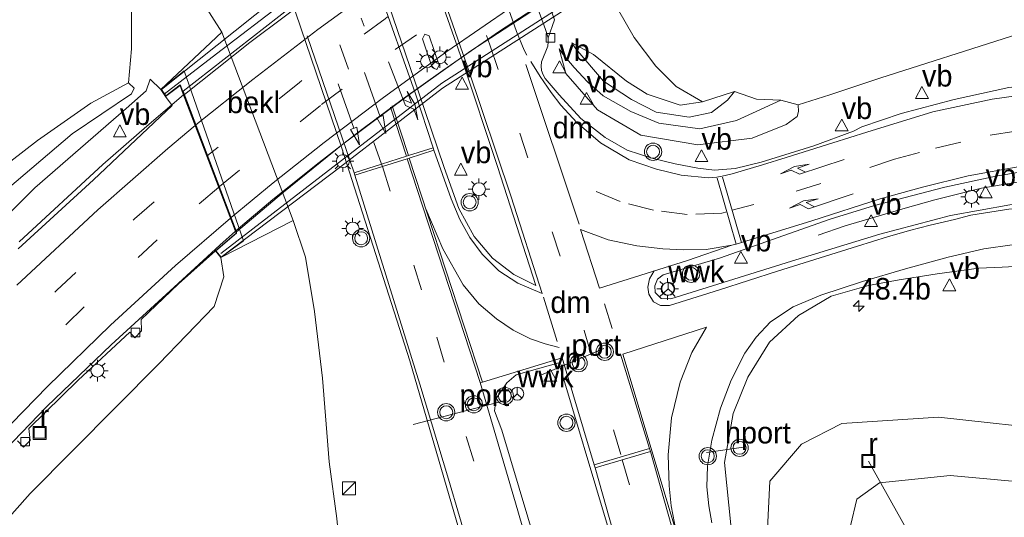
# Model space of a CAD drawing. Header units: millimetres. Extents: x 82463 to 85160, y 450000 to 452470.
# Tile 64 of 98: x 83766 to 83880, y 451341 to 451399. Entities that reach past the tile are written whole.
import ezdxf
from ezdxf.enums import TextEntityAlignment as Align

# ---------------------------------------------------------------- set-up
doc = ezdxf.new("R2010")
doc.units = ezdxf.units.MM
doc.linetypes.add('13strp', pattern=[4, 1, -3])
doc.linetypes.add('39strp', pattern=[12, 3, -9])
for name, color, linetype, lineweight in [('af-b1-rasterhekwerk', 8, 'hekwerk', 18), ('as-bs-kilometr', 13, 'Continuous', 18), ('bp-b5-boom', 93, 'Continuous', 18), ('bw-bs-portaal', 8, 'Continuous', 18), ('bw-bs-rona', 8, 'Continuous', 18), ('gr-b1-geleiderail', 213, 'geleiderail', 18), ('gr-bs-geleiderail', 213, 'geleiderail', 18), ('gw-bs-kruinlijn', 93, 'Continuous', 18), ('gw-bs-teenlijn', 93, 'Continuous', 18), ('kw-b6-viaduct', 173, 'Continuous', 18), ('mk-b1-39streep 0.15', 8, '39strp', 18), ('mk-b1-streep 0.15', 8, 'Continuous', 18), ('mk-bs-13streep 0.45', 8, '13strp', 18), ('mk-bs-39streep 0.15', 8, '39strp', 18), ('mk-bs-haaientd', 8, 'haaitd', 18), ('mk-bs-pijlli750', 8, 'Continuous', 18), ('mk-bs-pijlrd750', 8, 'Continuous', 18), ('mk-bs-pijlre750', 8, 'Continuous', 18), ('mk-bs-streep 0.15', 8, 'Continuous', 18), ('og-b1-terreinafscheiding', 253, 'Continuous', 18), ('og-b5-bekleding', 253, 'Continuous', 18), ('og-bs-inrichtingselement', 253, 'Continuous', 18), ('og-bs-maaiveld', 253, 'Continuous', 18), ('og-bs-terreinafscheiding', 253, 'Continuous', 18), ('vh-b6-verh_soort', 8, 'Continuous', 18), ('wh-bs-duiker', 8, 'duiker', 18), ('wh-bs-kolk', 8, 'Continuous', 18), ('wh-bs-put', 8, 'Continuous', 18), ('wm-b1-lichtmast', 8, 'Continuous', 18), ('wm-bs-lichtmast', 8, 'Continuous', 18), ('wm-bs-verkeersbord', 8, 'Continuous', 18), ('wm-bs-verkeerslicht', 13, 'Continuous', 18)]:
    doc.layers.add(name, color=color, linetype=linetype, lineweight=lineweight)
doc.layers.add('og-b1-voegovergang', color=10, linetype='Continuous')
doc.styles.add('rtw_iso', font='iso-rtw.shx')
doc.linetypes.add('duiker', pattern='A,0,-2,[15,RTW.shx,S=1,R=0,X=0,Y=0],-2', length=4)
doc.linetypes.add('geleiderail', pattern='A,2,-1,[175,RTW.shx,S=0.5,R=0,X=0,Y=0],-1', length=4)
doc.linetypes.add('haaitd', pattern='A,0,-0.25,[25,RTW.shx,S=0.1,R=180,X=0,Y=0],-0.75', length=1)
doc.linetypes.add('hekwerk', pattern='A,7,-1.5,[1,RTW.shx,S=0.75,R=0,X=0,Y=0],-1.5', length=10)

# ---------------------------------------------------------------- blocks, each defined once
blk = doc.blocks.new('verkeersbord')
for p, q in [((0, 0.75), (-0.75, -0.625)), ((0.75, -0.625), (0, 0.75)), ((-0.75, -0.625), (0.75, -0.625))]:
    blk.add_line(p, q)
blk = doc.blocks.new('dtbattr')
at = {"style": 'rtw_iso'}
blk.add_attdef('TAG', (0.59, 0.87), '', height=2.5, dxfattribs=at)
blk = doc.blocks.new('put')
for p, q in [((0.75, 0.75), (-0.75, 0.75)), ((-0.75, 0.75), (-0.75, -0.75)), ((0.75, -0.75), (0.75, 0.75)), ((-0.75, -0.75), (0.75, -0.75))]:
    blk.add_line(p, q)
blk.add_lwpolyline([(-0.625, 0.625), (0.625, 0.625), (0.625, -0.625), (-0.625, -0.625)], close=True)
blk = doc.blocks.new('wegwijzer')
for q in [(-0.53, -0.53), (0, 0.75), (0.53, -0.53)]:
    blk.add_line((0, 0), q)
blk.add_circle((0, 0), 0.75)
blk = doc.blocks.new('kolk')
blk.add_lwpolyline([(-0.5, -0.5), (0.5, -0.5), (0.5, 0.5), (-0.5, 0.5)], close=True)
blk = doc.blocks.new('dtbattr-l')
at = {"style": 'rtw_iso'}
blk.add_attdef('TAG', (0, 0), '', height=2.5, dxfattribs=at)
blk = doc.blocks.new('pijlr')
for p, q in [((0, 0, 0.1), (5.45, 0, 0.1)), ((5.45, -0.75, 0.1), (4.7, 0, 0.1)), ((6.2, -0.75, 0.1), (5.45, 0, 0.1)), ((4, -0.75, 0.1), (5.45, -0.75, 0.1)), ((5.7, -1.05, 0.1), (4, -0.75, 0.1)), ((7.5, -0.75, 0.1), (5.7, -1.05, 0.1)), ((7.5, -0.75, 0.1), (6.2, -0.75, 0.1))]:
    blk.add_line(p, q)
blk = doc.blocks.new('pijll')
for p, q in [((0, 0, 0.1), (5.45, 0, 0.1)), ((5.7, 1.05, 0.1), (4, 0.75, 0.1)), ((4, 0.75, 0.1), (5.45, 0.75, 0.1)), ((5.45, 0.75, 0.1), (4.7, 0, 0.1)), ((6.2, 0.75, 0.1), (5.45, 0, 0.1)), ((7.5, 0.75, 0.1), (5.7, 1.05, 0.1)), ((7.5, 0.75, 0.1), (6.2, 0.75, 0.1))]:
    blk.add_line(p, q)
blk = doc.blocks.new('pijl')
for p, q in [((0, 0, 0.1), (5.45, 0, 0.1)), ((7.5, 0, 0.1), (5.45, 0.375, 0.1)), ((5.45, 0.375, 0.1), (5.45, -0.375, 0.1)), ((5.45, -0.375, 0.1), (7.5, 0, 0.1))]:
    blk.add_line(p, q)
blk = doc.blocks.new('kast')
blk.add_line((-0.75, -0.75), (0.75, 0.75))
blk.add_lwpolyline([(-0.75, 0.75), (0.75, 0.75), (0.75, -0.75), (-0.75, -0.75)], close=True)
blk = doc.blocks.new('lantaarnpaal')
for p, q in [((0, 0.75), (0, 1.25)), ((-0.75, 0), (-1.25, 0)), ((-0.88, 0.88), (-0.53, 0.53)), ((0.53, 0.53), (0.88, 0.88)), ((0.75, 0), (1.25, 0)), ((-0.53, -0.53), (-0.88, -0.88)), ((0, -0.75), (0, -1.25)), ((0.53, -0.53), (0.88, -0.88))]:
    blk.add_line(p, q)
blk.add_circle((0, 0), 0.75)
blk = doc.blocks.new('verkeerslicht')
for radius in [1, 0.75]:
    blk.add_circle((0, 0), radius)
blk = doc.blocks.new('dtbattr-r')
at = {"style": 'rtw_iso'}
blk.add_attdef('TAG', text='', height=2.5, dxfattribs=at).set_placement((0, 0), align=Align.MIDDLE_CENTER)
blk = doc.blocks.new('hecto')
for p, q in [((0, 0.625), (-0.625, 0)), ((0, -0.625), (0, 0.625)), ((-0.625, 0), (0.625, 0)), ((0.625, 0), (0, -0.625))]:
    blk.add_line(p, q)

msp = doc.modelspace()

# ---------------------------------------------------------------- linework, layer by layer
at = {"layer": 'af-b1-rasterhekwerk'}
for points in [[(83835.755, 451427.696, 6.212), (83827.532, 451422.468, 6.177), (83823.055, 451419.334, 6.184), (83816.396, 451414.942, 6.179), (83809.087, 451410.256, 6.067), (83804.827, 451406.972, 6.021), (83796.836, 451401.01, 5.923), (83788.84, 451394.887, 5.983), (83782.792, 451390.217, 5.941)], [(83789.336, 451371.751, 5.02), (83814.946, 451391.495, 4.881), (83841.444, 451408.556, 5.202)]]:
    msp.add_polyline3d(points, dxfattribs=at)
at = {"layer": 'bp-b5-boom'}
msp.add_polyline3d([(83761.479, 451404.389, 0.979), (83768.01, 451409.423, 0.884), (83772.495, 451411.248, 0.794), (83776.407, 451411.405, 0.799), (83779.392, 451409.863, 0.821), (83778.955, 451406.149, 1.921), (83779.016, 451395.486, 5.145), (83778.641, 451391.511, 6.733), (83774.272, 451389.157, 6.949), (83768.122, 451384.845, 7.075), (83756.928, 451376.197, 7.21)], dxfattribs=at)
at = {"layer": 'bw-bs-portaal'}
for points in [[(83833.711, 451360.73, 4.544), (83826.201, 451357.558, 4.319)], [(83822.422, 451354.732, 4.31), (83811.605, 451351.921, 4.103)], [(83849.865, 451349.275, 4.202), (83845.587, 451348.676, 4.202)]]:
    msp.add_polyline3d(points, dxfattribs=at)
at = {"layer": 'gr-b1-geleiderail'}
for points in [[(83785.117, 451390.194, 6.337), (83792.689, 451396.222, 6.375), (83800.968, 451402.43, 6.44), (83809.45, 451408.521, 6.496), (83816.224, 451413.067, 6.496), (83823.617, 451417.801, 6.538), (83828.78, 451421.22, 6.306)], [(83839.62, 451408.89, 5.858), (83834.561, 451405.859, 5.853), (83828.554, 451402.073, 5.839), (83821.599, 451397.5, 5.806), (83815.042, 451392.959, 5.769), (83810.507, 451389.724, 5.746), (83805.67, 451386.128, 5.681), (83800.736, 451382.282, 5.681), (83795.366, 451378.003, 5.667), (83791.106, 451374.418, 5.612)]]:
    msp.add_polyline3d(points, dxfattribs=at)
at = {"layer": 'gr-bs-geleiderail'}
for points in [[(83765.991, 451373.091, 6.252), (83775.674, 451382.05, 6.526), (83780.786, 451386.52, 6.729), (83785.035, 451390.129, 6.337)], [(83872.04, 451377.96, -0.27), (83877.444, 451379.315, -0.222), (83884.283, 451380.478, -0.231), (83890.913, 451381.038, -0.249), (83896.412, 451381.023, -0.222), (83902.342, 451380.366, -0.217), (83908.176, 451379.305, -0.181), (83913.341, 451377.983, -0.172), (83918.118, 451376.445, -0.109), (83922.852, 451374.555, -0.033), (83927.576, 451372.366, 0.026), (83931.947, 451370.036, 0.093), (83936.842, 451366.975, 0.178), (83942.813, 451362.953, 0.309), (83948.824, 451358.455, 0.071)], [(83858.523, 451373.883, -0.757), (83861.657, 451374.95, -0.603), (83868.848, 451377.09, -0.315), (83872.04, 451377.96, -0.27)], [(83761.408, 451345.92, 5.344), (83769.202, 451354.018, 5.542), (83776.625, 451361.171, 5.731), (83783.93, 451367.823, 5.699), (83789.22, 451372.709, 5.767), (83791.026, 451374.35, 5.611)]]:
    msp.add_polyline3d(points, dxfattribs=at)
at = {"layer": 'gw-bs-kruinlijn'}
for points in [[(83829.989, 451396.171, 0.126), (83830.463, 451395.466, 0.247), (83833.65, 451391.739, 0.507), (83836.91, 451389.61, 0.511), (83839.736, 451388.14, 0.525), (83843.575, 451387.544, 0.511), (83846.167, 451388.076, 0.444), (83847.995, 451389.526, 0.331), (83848.807, 451390.526, 0.336)], [(83854.178, 451389.533, 0.084), (83849.068, 451387.17, 0.295), (83844.794, 451386.215, 0.43), (83840.059, 451386.843, 0.471), (83836.828, 451388.206, 0.511), (83833.62, 451390.02, 0.466), (83831.79, 451391.644, 0.507), (83830.276, 451393.318, 0.299), (83828.987, 451394.803, 0.23), (83828.519, 451395.478, 0.104)], [(83781.15, 451391.96, 5.663), (83782.392, 451390.748, 5.385)], [(83763.837, 451378.564, 7.124), (83772.115, 451385.625, 6.891), (83778.996, 451390.258, 6.733), (83779.291, 451390.914, 6.733), (83778.641, 451391.511, 6.733), (83774.272, 451389.157, 6.949), (83768.122, 451384.845, 7.075), (83756.928, 451376.197, 7.21)], [(83789.361, 451371.264, 5.124), (83789.679, 451369.043, 4.921), (83788.584, 451365.584, 4.859), (83782.176, 451358.968, 4.863), (83767.263, 451343.941, 4.629), (83751.471, 451326.164, 4), (83735.796, 451306.183, 3.429), (83720.389, 451281.314, 2.903), (83713.109, 451263.332, 2.251), (83707.923, 451249.613, 1.825), (83703.411, 451235.422, 1.423), (83702.56, 451222.47, 0.906), (83703.07, 451199.119, 0.035), (83702.502, 451191.265, -0.463)], [(83886.076, 451244.446, -2.625), (83883.243, 451245.853, -2.518), (83878.343, 451247.971, -2.434), (83874.481, 451252.276, -2.304), (83872.664, 451256.746, -2.15), (83870.391, 451266.906, -2.11), (83866.599, 451281.524, -1.714), (83862.796, 451297.455, -1.543), (83859.649, 451313.577, -1.561), (83855.135, 451327.839, -1.305), (83852.662, 451339.826, -1.22), (83852.925, 451345.361, -1.233), (83856.582, 451349.625, -1.494), (83861.234, 451352.03, -1.966), (83872.444, 451352.774, -2.227), (83887.222, 451351.132, -2.24), (83898.7, 451347.525, -2.119), (83906.428, 451343.572, -2.128)]]:
    msp.add_polyline3d(points, dxfattribs=at)
at = {"layer": 'gw-bs-teenlijn'}
for points in [[(84231.755, 451492.469, 0.022), (84228.015, 451490.193, -0.01), (84222.892, 451487.446, 0.064), (84214.13, 451483.81, 0.073), (84205.297, 451480.653, 0.064), (84170.64, 451468.09, 0.11), (84154.475, 451462.74, 0.157), (84136.258, 451456.688, 0.226), (84118.897, 451450.757, 0.101), (84102.447, 451446.145, -0.062), (84087.435, 451442.911, 0.008), (84067.981, 451439.893, -0.126), (84049.265, 451437.18, -0.293), (84025.236, 451433.662, -0.372), (84005.977, 451432.025, -0.159), (83985.077, 451429.678, -0.091), (83968.098, 451426.428, -0.145), (83951.39, 451422.004, -0.285), (83928.329, 451414.154, -0.374), (83913.029, 451407.554, -0.464), (83895.803, 451401.721, -0.572), (83865.784, 451392.092, -0.545), (83859.847, 451390.153, -0.559)], [(83756.239, 451244.606, -3.481), (83770.311, 451269.442, -3.207), (83785.824, 451291.452, -3.126), (83797.523, 451307.512, -3.184), (83800.549, 451313.784, -2.849), (83802.249, 451323.617, -2.257), (83803.169, 451329.853, -1.922), (83803.36, 451335.209, -1.62), (83802.773, 451341.007, -1.444), (83801.872, 451347.585, -1.359), (83801.097, 451357.307, -1.35), (83800.202, 451365.002, -1.341), (83799.156, 451371.318, -1.184), (83797.732, 451375.587, -1.152), (83789.463, 451397.384, -0.899), (83786.881, 451401.515, -0.811), (83783.11, 451407.114, -0.401), (83779.606, 451414.115, -0.042), (83777.724, 451420.858, 0.066), (83776.214, 451424.67, 0.25), (83773.605, 451429.26, 0.453)], [(83829.989, 451396.171, 0.126), (83832.492, 451394.794, -0.377), (83836.305, 451391.714, -0.397), (83838.727, 451390.231, -0.388), (83842.547, 451388.93, -0.383), (83845.1, 451389.334, -0.334), (83842.076, 451391.102, -0.307), (83839.721, 451393.478, -0.307), (83837.203, 451396.777, -0.401), (83834.392, 451401.732, -0.42), (83826.731, 451423.269, -0.211)], [(83859.847, 451390.153, -0.559), (83856.211, 451388.966, -0.568), (83856.249, 451388.203, -0.568), (83856.075, 451387.616, -0.568), (83854.787, 451386.715, -0.568), (83850.882, 451385.101, -0.55), (83844.581, 451384.328, -0.545), (83837.99, 451385.452, -0.545), (83832.974, 451388.407, -0.545), (83829.304, 451392.593, -0.46), (83828.519, 451395.478, 0.104)], [(83755.916, 451367.454, 5.142), (83767.789, 451379.354, 5.394), (83778.394, 451388.569, 5.731), (83780.687, 451390.616, 5.852), (83781.15, 451391.96, 5.663)], [(83845.1, 451389.334, -0.334), (83848.807, 451390.526, 0.336)], [(83854.178, 451389.533, 0.084), (83851.378, 451389.618, 0.17), (83848.807, 451390.526, 0.336)], [(83854.178, 451389.533, 0.084), (83856.211, 451388.966, -0.568)], [(83905.171, 451338.051, -3.598), (83895.243, 451342.595, -3.589), (83884.379, 451345.053, -3.544), (83873.779, 451345.992, -3.477), (83865.627, 451345.145, -3.306), (83862.972, 451343.273, -3.337), (83862.256, 451340.18, -3.405)]]:
    msp.add_polyline3d(points, dxfattribs=at)
at = {"layer": 'kw-b6-viaduct'}
msp.add_polyline3d([(83833.901, 451424.675, 6.117), (83839.91, 451408.241, 5.196), (83842.103, 451409.624, 5.299), (83842.521, 451408.774, 5.299), (83830.282, 451400.721, 5.268), (83815.007, 451390.899, 5.268), (83803.211, 451381.804, 5.268), (83789.369, 451371.333, 5.124), (83788.776, 451372.052, 4.908), (83791.173, 451374.102, 4.679), (83784.645, 451391.298, 5.407), (83782.96, 451390.011, 5.38), (83782.46, 451390.738, 5.385), (83795.364, 451401.022, 5.519), (83808.045, 451410.533, 5.636), (83822.027, 451419.502, 6.005), (83835.839, 451428.123, 6.027), (83836.783, 451426.377, 6.027)], close=True, dxfattribs=at)
at = {"layer": 'mk-b1-39streep 0.15'}
for points in [[(83834.167, 451415.833, 5.541), (83829.806, 451413.163, 5.62), (83818.509, 451406.015, 5.587), (83808.357, 451398.964, 5.508), (83798.434, 451391.558, 5.49), (83787.81, 451383.102, 5.355)], [(83789.174, 451379.509, 5.23), (83801.007, 451389.012, 5.35), (83809.529, 451395.381, 5.35), (83819.505, 451402.369, 5.41), (83829.671, 451408.877, 5.48), (83836.75, 451413.25, 5.416)]]:
    msp.add_polyline3d(points, dxfattribs=at)
at = {"layer": 'mk-b1-streep 0.15'}
for points in [[(83786.461, 451386.656, 5.57), (83793.036, 451391.933, 5.611), (83800.569, 451397.694, 5.662), (83808.701, 451403.649, 5.676), (83817.04, 451409.322, 5.694), (83826.55, 451415.407, 5.769), (83831.428, 451418.572, 5.426)], [(83839.121, 451410.252, 5.303), (83837.074, 451409.064, 5.303), (83830.986, 451405.362, 5.299), (83823.153, 451400.405, 5.275), (83815.523, 451395.163, 5.238), (83808.179, 451389.847, 5.196), (83801.3, 451384.607, 5.163), (83795.414, 451379.938, 5.117), (83790.535, 451375.923, 4.993)]]:
    msp.add_polyline3d(points, dxfattribs=at)
at = {"layer": 'mk-bs-13streep 0.45'}
msp.add_polyline3d([(83786.933, 451449.812, -0.025), (83790.026, 451441.638, -0.129), (83792.901, 451434.161, -0.202), (83795.577, 451426.828, -0.321), (83798.29, 451419.437, -0.432), (83800.934, 451412.136, -0.506), (83805.6, 451399.03, -0.624), (83806.802, 451395.658, -0.659)], dxfattribs=at)
at = {"layer": 'mk-bs-39streep 0.15'}
for p, q in [((83795.214, 451418.606, -0.38), (83807.957, 451382.099, -0.855)), ((83878.447, 451385.445, -0.865), (83884.279, 451386.375, -0.775)), ((83872.102, 451383.961, -0.887), (83878.447, 451385.445, -0.865)), ((83867.334, 451382.666, -0.903), (83872.102, 451383.961, -0.887)), ((83867.334, 451382.666, -0.903), (83858.811, 451379.862, -0.753)), ((83807.957, 451382.099, -0.855), (83808.046, 451381.821, -0.925)), ((83808.046, 451381.821, -0.925), (83814.343, 451362.041, -1.041)), ((83858.811, 451379.862, -0.753), (83851.05, 451377.431, -0.762)), ((83851.05, 451377.431, -0.762), (83848.541, 451376.752, -0.771)), ((83814.343, 451362.041, -1.041), (83821.116, 451339.297, -1.33)), ((83835.833, 451347.815, -0.852), (83838.203, 451339.771, -1.013))]:
    msp.add_line(p, q, dxfattribs=at)
for points in [[(83808.383, 451429.702, -0.025), (83812.146, 451419.678, -0.145), (83820.483, 451395.93, -0.46), (83823.982, 451385.683, -0.64), (83831.414, 451362.816, -0.856), (83835.725, 451348.181, -0.852)], [(83761.567, 451358.868, 5.019), (83770.355, 451367.492, 5.182), (83779.354, 451375.771, 5.294), (83787.728, 451383.037, 5.354)], [(83789.093, 451379.442, 5.228), (83781.978, 451373.319, 5.08), (83773.528, 451365.565, 5.042), (83764.413, 451356.661, 4.833)], [(83847.935, 451376.588, -0.774), (83847.338, 451376.427, -0.776), (83843.348, 451376.259, -0.827), (83839.443, 451376.777, -0.771), (83835.585, 451377.761, -0.706), (83831.35, 451379.53, -0.622)], [(83833.758, 451365.921, -0.82), (83835.338, 451360.987, -0.869)]]:
    msp.add_polyline3d(points, dxfattribs=at)
at = {"layer": 'mk-bs-haaientd'}
for points in [[(83824.679, 451393.637, -0.473), (83830.823, 451375.159, -0.689)], [(83826.707, 451366.674, -0.608), (83828.291, 451361.549, -0.694)]]:
    msp.add_polyline3d(points, dxfattribs=at)
at = {"layer": 'mk-bs-streep 0.15'}
for points in [[(83814.58, 451422.848, -0.316), (83816.164, 451418.402, -0.317), (83820.631, 451405.834, -0.366), (83823.597, 451397.471, -0.476), (83824.465, 451395.305, -0.506), (83824.758, 451394.727, -0.513)], [(83813.353, 451406.495, -0.191), (83817.909, 451393.374, -0.33), (83822.959, 451378.297, -0.523), (83826.552, 451367.108, -0.554), (83823.749, 451368.318, -0.644), (83821.532, 451369.719, -0.671), (83819.616, 451371.675, -0.712), (83818.18, 451373.61, -0.689), (83817.002, 451375.68, -0.649), (83816.018, 451378.098, -0.635), (83814.014, 451383.714, -0.671)], [(83807.589, 451402.433, -0.428), (83811.871, 451390.268, -0.613), (83813.913, 451383.987, -0.671)], [(83799.353, 451396.971, -0.78), (83804.792, 451381.096, -0.98)], [(83825.245, 451394.009, -0.471), (83826.319, 451392.256, -0.505), (83827.583, 451390.402, -0.535), (83828.699, 451388.958, -0.473), (83830.58, 451386.924, -0.554), (83833.297, 451384.558, -0.653), (83836.618, 451382.616, -0.734), (83839.782, 451381.514, -0.82), (83842.656, 451380.829, -0.815), (83845.785, 451380.525, -0.878), (83846.779, 451380.584, -0.885), (83847.388, 451380.716, -0.844), (83848.548, 451380.966, -0.767), (83852.081, 451382.025, -0.771), (83854.801, 451382.863, -0.748), (83860.205, 451384.56, -0.701), (83864.162, 451385.823, -0.784)], [(83991.331, 451340.787, 0.701), (83984.56, 451344.677, 0.464), (83973.048, 451352.359, 0.16), (83960.892, 451361.269, -0.099), (83949.976, 451369.345, -0.276), (83941.528, 451375.421, -0.362), (83936.399, 451378.648, -0.362), (83929.056, 451382.641, -0.407), (83922.501, 451385.466, -0.43), (83914.444, 451388.033, -0.475), (83906.182, 451389.888, -0.525), (83895.646, 451391.017, -0.607), (83886.434, 451390.719, -0.698), (83878.653, 451389.623, -0.73), (83871.799, 451388.168, -0.739), (83864.162, 451385.823, -0.784)], [(83808.974, 451388.694, -0.788), (83810.829, 451383.009, -0.839)], [(83809.192, 451388.851, -0.725), (83811.071, 451383.086, -0.86)], [(83786.379, 451386.59, 5.569), (83783.204, 451383.923, 5.448), (83775.103, 451376.796, 5.424), (83765.727, 451368.071, 5.322)], [(83804.868, 451380.813, -0.984), (83804.792, 451381.096, -0.98), (83807.957, 451382.099, -0.855), (83810.829, 451383.009, -0.839), (83811.071, 451383.086, -0.86), (83813.913, 451383.987, -0.671), (83814.014, 451383.714, -0.671), (83811.161, 451382.809, -0.867), (83810.92, 451382.733, -0.871), (83808.046, 451381.821, -0.925), (83804.868, 451380.813, -0.984)], [(83810.92, 451382.732, -0.841), (83819.391, 451356.776, -1.071), (83823.472, 451342.84, -1.112), (83827.128, 451330.181, -1.265), (83831.059, 451316.186, -1.35), (83834.375, 451303.432, -1.485), (83838.917, 451285.447, -1.863), (83843.011, 451268.15, -2.078), (83847.34, 451248.626, -2.285), (83850.973, 451231.631, -2.353), (83853.589, 451218.543, -2.51), (83855.983, 451206.245, -2.591), (83858.365, 451193.692, -2.72), (83863.471, 451165.267, -2.888), (83869.247, 451131.459, -3.086), (83873.041, 451108, -3.11)], [(83819.625, 451356.848, -1.004), (83811.161, 451382.809, -0.867)], [(83983.119, 451339.661, 0.745), (83978.328, 451341.898, 0.601), (83973.765, 451344.283, 0.475), (83968.932, 451346.909, 0.331), (83964.675, 451349.406, 0.223), (83959.717, 451352.576, 0.093), (83954.42, 451356.271, -0.127), (83947.503, 451361.152, -0.24), (83942.612, 451364.691, -0.339), (83937.764, 451368.121, -0.46), (83933.492, 451370.818, -0.532), (83929.199, 451373.331, -0.604), (83924.223, 451375.77, -0.68), (83919.356, 451377.687, -0.743), (83914.098, 451379.535, -0.784), (83908.689, 451380.855, -0.806), (83903.461, 451381.888, -0.82), (83898.527, 451382.566, -0.829), (83892.377, 451382.762, -0.905), (83887.339, 451382.499, -0.909), (83881.878, 451381.827, -0.963), (83875.889, 451380.749, -1.04), (83870.577, 451379.423, -1.018)], [(83812.395, 451356.601, -1.251), (83804.868, 451380.813, -0.984)], [(83846.812, 451380.47, -0.886), (83849.025, 451372.821, -0.973)], [(83849.63, 451373.009, -0.976), (83847.42, 451380.606, -0.846)], [(83870.577, 451379.423, -1.018), (83865.703, 451378.073, -0.999), (83857.794, 451375.543, -1.017), (83849.63, 451373.009, -0.976), (83849.025, 451372.821, -0.973), (83848.516, 451372.72, -0.972)], [(83828.521, 451360.841, -0.703), (83826.912, 451361.271, -0.725), (83825.194, 451361.839, -0.739), (83823.2, 451362.854, -0.788), (83821.262, 451364.152, -0.82), (83819.223, 451365.899, -0.82), (83817.417, 451368.095, -0.793), (83815.034, 451372.289, -0.802), (83813.075, 451376.94, -1.004)], [(83874.309, 451375.691, -1.138), (83876.207, 451376.19, -1.147), (83880.571, 451376.869, -1.106), (83889.417, 451377.555, -1.047), (83897.378, 451377.625, -0.988), (83905.023, 451376.845, -0.911), (83912.637, 451375.076, -0.852), (83920.831, 451372.083, -0.802), (83926.765, 451369.197, -0.639), (83932.822, 451365.379, -0.543), (83937.729, 451361.583, -0.457), (83942.792, 451356.974, -0.362), (83947.583, 451351.705, -0.194), (83952.565, 451345.023, 0.06), (83956.618, 451338.527, 0.228), (83959.904, 451331.772, 0.428), (83962.45, 451325.301, 0.646), (83964.593, 451317.996, 0.864), (83965.898, 451312.05, 1.123), (83966.855, 451304.85, 1.264), (83967.145, 451296.991, 1.509), (83966.784, 451289.952, 1.668), (83965.985, 451284.015, 1.946)], [(83790.454, 451375.856, 4.991), (83784.09, 451370.338, 4.944), (83776.583, 451363.448, 4.87), (83769.273, 451356.317, 4.837), (83760.909, 451347.732, 4.628)], [(83874.309, 451375.691, -1.138), (83871.47, 451375.046, -1.037), (83869.088, 451374.407, -1.004), (83866.524, 451373.667, -1.13), (83863.064, 451372.607, -1.074), (83853.804, 451369.696, -1.023), (83847.102, 451367.54, -0.953), (83841.301, 451365.732, -0.883), (83840.264, 451365.708, -0.85), (83839.448, 451366.135, -0.822), (83838.892, 451367.03, -0.771), (83838.783, 451367.851, -0.776), (83838.993, 451368.824, -0.808), (83839.524, 451369.717, -0.842)], [(83842.907, 451372.154, -0.918), (83845.536, 451372.224, -0.945), (83848.516, 451372.72, -0.972), (83843.37, 451370.932, -0.896), (83833.182, 451367.713, -0.752), (83831.005, 451374.538, -0.626), (83834.206, 451373.321, -0.707), (83837.516, 451372.642, -0.838), (83840.53, 451372.276, -0.914), (83842.907, 451372.154, -0.918)], [(83962.399, 451287.601, 1.662), (83962.657, 451289.701, 1.491), (83963.005, 451294.505, 1.427), (83962.982, 451300.98, 1.264), (83962.296, 451308.218, 0.859), (83960.75, 451316.585, 0.737), (83958.012, 451325.431, 0.437), (83954.467, 451333.66, 0.142), (83950.067, 451341.295, -0.144), (83944.785, 451348.664, -0.344), (83939.716, 451354.309, -0.53), (83934.208, 451359.232, -0.702), (83927.968, 451363.676, -0.784), (83920.896, 451367.549, -0.938), (83913.825, 451370.403, -0.984), (83906.503, 451372.423, -1.079), (83899.163, 451373.381, -1.165), (83893.187, 451373.516, -1.238), (83886.725, 451373.208, -1.252), (83880.991, 451372.767, -1.243), (83877.702, 451372.298, -1.247)], [(83877.702, 451372.298, -1.247), (83873.551, 451371.314, -1.176), (83868.607, 451369.975, -1.2), (83863.657, 451368.495, -1.242), (83858.804, 451366.928, -1.19), (83855.629, 451365.57, -1.19), (83852.984, 451363.828, -1.176), (83851.328, 451362.034, -1.149), (83850.016, 451360.195, -1.144), (83848.447, 451357.072, -1.116), (83847.219, 451353.827, -1.088), (83846.2, 451350.086, -1.093), (83845.696, 451347.098, -1.009), (83845.614, 451344.691, -0.962), (83845.842, 451342.478, -0.981), (83846.182, 451340.51, -1.08)], [(83842.072, 451339.464, -1.053), (83835.909, 451360.073, -0.82), (83845.577, 451363.192, -0.945), (83843.883, 451360.253, -0.945), (83842.522, 451356.828, -0.963), (83841.514, 451352.691, -0.95), (83841.125, 451348.393, -0.95), (83841.253, 451344.799, -0.995), (83841.481, 451342.502, -0.977), (83842.072, 451339.464, -1.053)], [(83819.625, 451356.848, -1.004), (83828.886, 451359.662, -0.716), (83832.573, 451347.254, -0.761)], [(83835.622, 451360.062, -0.874), (83838.995, 451349.142, -0.945)], [(83812.395, 451356.601, -1.251), (83815.723, 451345.578, -1.463), (83818.27, 451336.921, -1.55)], [(83819.625, 451356.848, -1.004), (83819.391, 451356.776, -1.071)], [(83838.995, 451349.142, -0.945), (83832.573, 451347.254, -0.761), (83832.671, 451346.885, -0.761), (83839.096, 451348.776, -0.945), (83838.995, 451349.142, -0.945)], [(83847.187, 451319.987, -1.206), (83839.096, 451348.776, -0.945)], [(83889.807, 451065.521, -2.69), (83887.403, 451080.613, -2.867), (83885.351, 451092.64, -3.185), (83879.676, 451128.105, -3.107), (83870.944, 451178.593, -2.894), (83864.987, 451211.241, -2.391), (83863.101, 451221.18, -2.209), (83859.335, 451239.991, -1.997), (83854.537, 451261.961, -1.777), (83849.888, 451282.048, -1.485), (83844.598, 451303.755, -1.274), (83839.261, 451323.587, -1.017), (83832.671, 451346.885, -0.761)]]:
    msp.add_polyline3d(points, dxfattribs=at)
at = {"layer": 'og-b1-terreinafscheiding'}
for points in [[(83784.975, 451390.569, 5.783), (83797.636, 451400.437, 5.862), (83807.155, 451407.353, 5.885), (83816.196, 451413.482, 5.974), (83828.51, 451421.49, 6.022), (83833.868, 451424.619, 6.072)], [(83791.168, 451374.255, 4.94), (83796.584, 451378.842, 4.982), (83803.455, 451384.405, 5.01), (83811.059, 451390.098, 5.061), (83818.306, 451395.25, 5.131), (83828.329, 451401.805, 5.21), (83839.668, 451408.757, 5.252)], [(83784.975, 451390.569, 5.783), (83791.168, 451374.255, 4.94)]]:
    msp.add_polyline3d(points, dxfattribs=at)
at = {"layer": 'og-b1-voegovergang'}
msp.add_polyline3d([(83791.173, 451374.102, 4.679), (83784.645, 451391.298, 5.407)], dxfattribs=at)
at = {"layer": 'og-b5-bekleding'}
msp.add_polyline3d([(83789.463, 451397.384, -0.899), (83797.732, 451375.587, -1.152), (83789.361, 451371.264, 5.124), (83791.981, 451373.223, 3.086), (83785.11, 451392.902, 3.612), (83782.392, 451390.748, 5.385)], close=True, dxfattribs=at)
at = {"layer": 'og-bs-maaiveld'}
for points in [[(83812.974, 451397.176, -0.375), (83812.679, 451396.64, -0.371), (83813.818, 451393.296, -0.37), (83814.345, 451393.076, -0.371), (83814.623, 451393.571, -0.371), (83813.478, 451396.97, -0.378), (83812.974, 451397.176, -0.375)], [(83784.882, 451390.534, 5.783), (83784.622, 451391.218, 5.783), (83782.948, 451389.939, 5.783), (83782.392, 451390.748, 5.385), (83785.11, 451392.902, 3.612), (83791.981, 451373.223, 3.086), (83789.361, 451371.264, 5.124), (83788.706, 451372.058, 4.908), (83791.114, 451374.117, 4.884), (83791.075, 451374.22, 4.94)]]:
    msp.add_polyline3d(points, dxfattribs=at)
at = {"layer": 'og-bs-terreinafscheiding'}
for points in [[(83778.075, 451453.078, -0.199), (83786.514, 451431.662, -0.374), (83791.486, 451418.185, -0.518), (83796.246, 451404.872, -0.752), (83803.33, 451384.053, -0.972), (83811.223, 451359.306, -1.224), (83819.119, 451332.268, -1.53), (83827.272, 451302.646, -1.881), (83833.046, 451279.454, -2.083), (83838.658, 451254.533, -2.456), (83843.549, 451231.621, -2.636), (83847.726, 451211.014, -2.829), (83850.558, 451195.975, -2.951), (83851.447, 451191.778, -2.964), (83854.767, 451173.62, -3.101), (83863.48, 451121.809, -3.302), (83865.749, 451106.469, -3.326)], [(83793.547, 451442.133, 0.063), (83798.634, 451428.933, -0.105), (83804.859, 451412.073, -0.271), (83812.235, 451390.488, -0.536), (83815.206, 451381.701, -0.658), (83816.895, 451376.956, -0.68), (83818.683, 451373.733, -0.676), (83820.813, 451371.188, -0.68), (83823.277, 451369.31, -0.622), (83825.81, 451368.03, -0.622), (83821.368, 451381.814, -0.392), (83817.311, 451394.046, -0.298), (83809.84, 451415.387, -0.01), (83803.073, 451433.633, 0.235)], [(83812.813, 451437.258, -0.337), (83816.064, 451428.163, -0.347), (83818.192, 451422.189, -0.36), (83820.895, 451414.66, -0.393), (83822.233, 451410.89, -0.401), (83824.91, 451403.351, -0.483), (83826.935, 451397.703, -0.534), (83827.232, 451396.754, -0.54), (83827.256, 451396.271, -0.545), (83827.216, 451395.781, -0.551), (83826.462, 451393.971, -0.526), (83826.417, 451393.442, -0.536), (83826.488, 451392.946, -0.549), (83826.656, 451392.461, -0.562), (83826.903, 451392.023, -0.578), (83828.51, 451390.123, -0.566)], [(83816.064, 451428.163, -0.347), (83819.195, 451429.248, -0.23), (83820.142, 451426.657, -0.256), (83820.937, 451424.539, -0.242), (83821.001, 451424.371, -0.252), (83819.111, 451423.717, -0.278), (83820.866, 451418.202, -0.308), (83823.024, 451413.233, -0.333), (83826.351, 451403.55, -0.403), (83827.982, 451398.817, -0.429), (83827.232, 451396.754, -0.54)], [(83778.641, 451391.511, 6.733), (83779.016, 451395.486, 5.145), (83778.955, 451406.149, 1.921), (83779.392, 451409.863, 0.821)], [(83789.463, 451397.384, -0.899), (83782.392, 451390.748, 5.385)], [(84010.469, 451338.948, 1.069), (84001.013, 451341.718, 0.785), (83992.593, 451344.568, 0.543), (83983.768, 451348.217, 0.372), (83977.683, 451351.225, 0.223), (83970.752, 451355.242, 0.053), (83965.187, 451359.158, -0.064), (83958.725, 451363.807, -0.159), (83953.492, 451367.885, -0.204), (83948.677, 451371.341, -0.204), (83942.223, 451376.186, -0.289), (83937.136, 451379.526, -0.352), (83931.7, 451382.573, -0.374), (83925.747, 451385.288, -0.392), (83919.888, 451387.547, -0.46), (83913.431, 451389.376, -0.568), (83908.488, 451390.518, -0.635), (83902.571, 451391.56, -0.667), (83895.582, 451392.198, -0.725), (83888.379, 451391.894, -0.739), (83880.573, 451390.984, -0.739), (83874.27, 451389.579, -0.784), (83868.108, 451387.959, -0.766), (83863.586, 451386.414, -0.797)], [(83784.882, 451390.534, 5.783), (83791.075, 451374.22, 4.94)], [(83782.948, 451389.939, 5.783), (83783.716, 451388.886, 5.671), (83774.585, 451380.301, 5.527), (83765.89, 451372.272, 5.49)], [(83828.51, 451390.123, -0.566), (83831.015, 451387.404, -0.627), (83833.842, 451385.183, -0.701), (83836.413, 451383.718, -0.739), (83839.262, 451382.786, -0.725), (83841.964, 451382.137, -0.729), (83844.59, 451381.645, -0.771), (83846.496, 451381.418, -0.776), (83848.891, 451381.599, -0.776), (83851.903, 451382.338, -0.725), (83857.998, 451384.211, -0.743), (83862.592, 451385.931, -0.734), (83863.586, 451386.414, -0.797)], [(83871.1, 451378.9, -0.954), (83873.182, 451379.444, -0.954), (83879.103, 451380.719, -0.918), (83885.021, 451381.715, -0.941), (83891.348, 451382.115, -0.981), (83896.964, 451381.937, -0.981), (83901.924, 451381.31, -0.865), (83909.159, 451380.114, -0.851), (83914.611, 451378.589, -0.725), (83920.026, 451376.833, -0.644), (83924.558, 451374.858, -0.599), (83929.303, 451372.418, -0.532), (83934.364, 451369.431, -0.455), (83940.485, 451365.513, -0.392), (83945.25, 451362.046, -0.289), (83949.027, 451359.14, -0.249), (83956.024, 451354.33, -0.094), (83961.527, 451350.453, 0.084), (83966.473, 451347.416, 0.241), (83971.42, 451344.475, 0.385), (83977.038, 451341.512, 0.52), (83982.392, 451338.996, 0.601)], [(83871.1, 451378.9, -0.954), (83865.051, 451377.319, -0.954), (83859.884, 451375.707, -0.914), (83847.098, 451371.2, -0.847), (83840.577, 451369.29, -0.905), (83839.912, 451368.787, -0.905), (83839.59, 451367.992, -0.909), (83839.628, 451367.216, -0.909), (83840.325, 451366.533, -0.909), (83841.444, 451366.485, -0.914), (83855.424, 451370.874, -0.986), (83865.665, 451373.976, -1.08), (83873.853, 451376.147, -1.123)], [(83966.549, 451283.451, 1.991), (83967.178, 451286.597, 1.799), (83967.78, 451292.551, 1.618), (83967.839, 451301.005, 1.386), (83967.148, 451309.088, 1.114), (83965.183, 451318.785, 0.81), (83962.961, 451326.233, 0.583), (83959.893, 451333.797, 0.342), (83955.731, 451341.841, 0.088), (83951.474, 451348.02, -0.008), (83946.455, 451354.272, -0.276), (83940.014, 451360.808, -0.434), (83934.497, 451365.264, -0.553), (83929.063, 451368.757, -0.63), (83922.96, 451371.855, -0.761), (83915.853, 451374.559, -0.87), (83909.333, 451376.434, -0.907), (83903.737, 451377.593, -0.925), (83896.733, 451378.348, -0.988), (83888.811, 451378.28, -1.057), (83880.717, 451377.372, -1.075), (83873.853, 451376.147, -1.123)], [(83789.361, 451371.264, 5.124), (83797.732, 451375.587, -1.152)], [(83765.79, 451350.047, 4.614), (83766.494, 451349.308, 4.614), (83767.245, 451350.078, 4.618), (83767.121, 451351.462, 4.646), (83772.822, 451357.07, 4.688), (83778.792, 451362.607, 4.809), (83779.389, 451361.951, 4.861), (83780.156, 451362.771, 4.861), (83780.102, 451364.101, 4.875), (83784.453, 451368.241, 4.898), (83788.706, 451372.058, 4.908)], [(83848.431, 451339.922, -1.197), (83847.672, 451347.511, -1.184), (83848.674, 451353.205, -1.229), (83850.382, 451357.406, -1.296), (83852.868, 451361.477, -1.319), (83856.22, 451364.57, -1.296), (83860.019, 451366.804, -1.238), (83864.34, 451368.027, -1.238), (83867.874, 451368.696, -1.238), (83872.296, 451369.393, -1.344), (83877.132, 451370.041, -1.316), (83879.827, 451370.173, -1.316)], [(83879.827, 451370.173, -1.316), (83893.17, 451370.846, -1.433), (83902.429, 451370.011, -1.352), (83909.155, 451368.543, -1.274), (83916.963, 451365.997, -1.12), (83923.682, 451362.586, -0.997), (83930.14, 451358.672, -0.943), (83935.398, 451354.472, -0.77), (83941.391, 451348.3, -0.584), (83946.184, 451342.135, -0.294), (83950.979, 451334.092, -0.103), (83954.591, 451326.394, 0.156), (83957.506, 451318.229, 0.455), (83959.343, 451309.213, 0.8), (83960.261, 451299.557, 1.091), (83959.755, 451290.245, 1.452)], [(83827.893, 451331.09, -1.341), (83821.871, 451351.252, -1.143), (83821.045, 451353.504, -1.13), (83821.238, 451354.949, -1.121), (83822.443, 451356.763, -1.103), (83823.538, 451357.689, -0.95), (83828.487, 451359.08, -0.797), (83834.214, 451339.833, -0.838)]]:
    msp.add_polyline3d(points, dxfattribs=at)
at = {"layer": 'vh-b6-verh_soort'}
msp.add_polyline3d([(83796.584, 451378.842, 4.982), (83791.168, 451374.255, 4.94), (83784.975, 451390.569, 5.783), (83797.636, 451400.437, 5.862), (83807.155, 451407.353, 5.885), (83816.196, 451413.482, 5.974), (83828.51, 451421.49, 6.022), (83833.868, 451424.619, 6.072), (83839.668, 451408.757, 5.252), (83828.329, 451401.805, 5.21), (83818.306, 451395.25, 5.131), (83811.059, 451390.098, 5.061), (83803.455, 451384.405, 5.01)], close=True, dxfattribs=at)
at = {"layer": 'wh-bs-duiker'}
msp.add_polyline3d([(83864.321, 451347.687, -4.195), (83868.677, 451339.927, -4.148)], dxfattribs=at)

# ---------------------------------------------------------------- block references
at = {"layer": 'as-bs-kilometr'}
ref = msp.add_blockref('dtbattr', (83863.206, 451365.655, -1.336), dxfattribs=at)
ref.add_attrib('TAG', '48.4b', dxfattribs={"layer": '0', "height": 2.5, "style": 'rtw_iso'}).set_placement((83863.206, 451365.655, -1.336), align=Align.BOTTOM_LEFT)
msp.add_blockref('hecto', (83863.206, 451365.655, -1.336), dxfattribs=at)
at = {"layer": 'bw-bs-portaal'}
ref = msp.add_blockref('dtbattr-l', (83829.937131, 451359.13603, 4.430935), dxfattribs=at)
ref.add_attrib('TAG', 'port', dxfattribs={"layer": '0', "height": 2.5, "style": 'rtw_iso'}).set_placement((83829.937131, 451359.13603, 4.430935), align=Align.BOTTOM_LEFT)
ref = msp.add_blockref('dtbattr-l', (83816.986322, 451353.319437, 4.20598), dxfattribs=at)
ref.add_attrib('TAG', 'port', dxfattribs={"layer": '0', "height": 2.5, "style": 'rtw_iso'}).set_placement((83816.986322, 451353.319437, 4.20598), align=Align.BOTTOM_LEFT)
ref = msp.add_blockref('dtbattr-l', (83847.715251, 451348.973995, 4.202), dxfattribs=at)
ref.add_attrib('TAG', 'hport', dxfattribs={"layer": '0', "height": 2.5, "style": 'rtw_iso'}).set_placement((83847.715251, 451348.973995, 4.202), align=Align.BOTTOM_LEFT)
at = {"layer": 'bw-bs-rona'}
ref = msp.add_blockref('dtbattr', (83841.147, 451367.661, 8.927), dxfattribs=at)
ref.add_attrib('TAG', 'wwk', dxfattribs={"layer": '0', "height": 2.5, "style": 'rtw_iso'}).set_placement((83841.147, 451367.661, 8.927), align=Align.BOTTOM_LEFT)
for p in [(83841.147, 451367.661, 8.927), (83823.674, 451355.491, -0.911)]:
    msp.add_blockref('wegwijzer', p, dxfattribs=at)
ref = msp.add_blockref('dtbattr', (83823.674, 451355.491, -0.911), dxfattribs=at)
ref.add_attrib('TAG', 'wwk', dxfattribs={"layer": '0', "height": 2.5, "style": 'rtw_iso'}).set_placement((83823.674, 451355.491, -0.911), align=Align.BOTTOM_LEFT)
at = {"layer": 'mk-bs-haaientd'}
ref = msp.add_blockref('dtbattr-l', (83827.766437, 451384.351573, -0.581543), dxfattribs=at)
ref.add_attrib('TAG', 'dm', dxfattribs={"layer": '0', "height": 2.5, "style": 'rtw_iso'}).set_placement((83827.766437, 451384.351573, -0.581543), align=Align.BOTTOM_LEFT)
ref = msp.add_blockref('dtbattr-l', (83827.50298, 451364.098623, -0.651216), dxfattribs=at)
ref.add_attrib('TAG', 'dm', dxfattribs={"layer": '0', "height": 2.5, "style": 'rtw_iso'}).set_placement((83827.50298, 451364.098623, -0.651216), align=Align.BOTTOM_LEFT)
at = {"layer": 'mk-bs-pijlli750', "rotation": 291.2}
msp.add_blockref('pijll', (83808.755, 451393.976, -0.563), dxfattribs=at)
at = {"layer": 'mk-bs-pijlrd750', "rotation": 289.4}
for p in [(83805.966, 451392.741, -0.802), (83802.919, 451391.397, -0.802)]:
    msp.add_blockref('pijl', p, dxfattribs=at)
at = {"layer": 'mk-bs-pijlre750', "rotation": 198.3}
for p in [(83861.52, 451382.636, -0.968), (83862.551, 451378.644, -0.968)]:
    msp.add_blockref('pijlr', p, dxfattribs=at)
at = {"layer": 'og-b5-bekleding'}
ref = msp.add_blockref('dtbattr-r', (83790.0625, 451387.265625, 2.036714), dxfattribs=at)
ref.add_attrib('TAG', 'bekl', dxfattribs={"layer": '0', "height": 2.5, "style": 'rtw_iso'}).set_placement((83790.0625, 451387.265625, 2.036714), align=Align.BOTTOM_LEFT)
at = {"layer": 'og-bs-inrichtingselement'}
msp.add_blockref('kast', (83804.183, 451344.517, -0.177), dxfattribs=at)
at = {"layer": 'wh-bs-kolk'}
for p in [(83827.525, 451396.754, -0.515), (83779.468, 451362.585, 4.66), (83766.691, 451349.931, 4.409)]:
    msp.add_blockref('kolk', p, dxfattribs=at)
at = {"layer": 'wh-bs-put'}
ref = msp.add_blockref('dtbattr', (83768.36, 451350.944, 4.688), dxfattribs=at)
ref.add_attrib('TAG', 'r', dxfattribs={"layer": '0', "height": 2.5, "style": 'rtw_iso'}).set_placement((83768.36, 451350.944, 4.688), align=Align.BOTTOM_LEFT)
for p in [(83768.36, 451350.944, 4.688), (83864.321, 451347.687, -2.667)]:
    msp.add_blockref('put', p, dxfattribs=at)
ref = msp.add_blockref('dtbattr', (83864.321, 451347.687, -2.667), dxfattribs=at)
ref.add_attrib('TAG', 'r', dxfattribs={"layer": '0', "height": 2.5, "style": 'rtw_iso'}).set_placement((83864.321, 451347.687, -2.667), align=Align.BOTTOM_LEFT)
at = {"layer": 'wm-b1-lichtmast'}
msp.add_blockref('lantaarnpaal', (83803.475, 451382.449, 5.038), dxfattribs=at)
at = {"layer": 'wm-bs-lichtmast'}
for p in [(83813.219, 451394.016, 3.286), (83814.694, 451394.502, 3.292), (83819.233, 451379.199, -0.52), (83876.266, 451378.308, 8.842), (83804.601, 451374.644, -1.125), (83841.075, 451367.63, 8.927), (83775.051, 451358.161, 4.912)]:
    msp.add_blockref('lantaarnpaal', p, dxfattribs=at)
at = {"layer": 'wm-bs-verkeersbord'}
ref = msp.add_blockref('dtbattr', (83828.543, 451393.311, -0.577), dxfattribs=at)
ref.add_attrib('TAG', 'vb', dxfattribs={"layer": '0', "height": 2.5, "style": 'rtw_iso'}).set_placement((83828.543, 451393.311, -0.577), align=Align.BOTTOM_LEFT)
ref = msp.add_blockref('dtbattr', (83817.272, 451391.422, -0.474), dxfattribs=at)
ref.add_attrib('TAG', 'vb', dxfattribs={"layer": '0', "height": 2.5, "style": 'rtw_iso'}).set_placement((83817.272, 451391.422, -0.474), align=Align.BOTTOM_LEFT)
for p in [(83828.543, 451393.311, -0.577), (83817.272, 451391.422, -0.474), (83831.694, 451389.669, -0.639), (83870.535, 451390.345, -0.807), (83861.24, 451386.581, -0.757), (83777.649, 451385.894, 5.681), (83845.001, 451383.027, -0.659), (83817.133, 451381.464, -0.496), (83877.899, 451378.827, -0.817), (83864.631, 451375.487, -0.86), (83849.571, 451371.232, -0.785), (83873.705, 451368.055, -1.321), (83827.492, 451357.574, -0.771)]:
    msp.add_blockref('verkeersbord', p, dxfattribs=at)
ref = msp.add_blockref('dtbattr', (83870.535, 451390.345, -0.807), dxfattribs=at)
ref.add_attrib('TAG', 'vb', dxfattribs={"layer": '0', "height": 2.5, "style": 'rtw_iso'}).set_placement((83870.535, 451390.345, -0.807), align=Align.BOTTOM_LEFT)
ref = msp.add_blockref('dtbattr', (83831.694, 451389.669, -0.639), dxfattribs=at)
ref.add_attrib('TAG', 'vb', dxfattribs={"layer": '0', "height": 2.5, "style": 'rtw_iso'}).set_placement((83831.694, 451389.669, -0.639), align=Align.BOTTOM_LEFT)
ref = msp.add_blockref('dtbattr', (83777.649, 451385.894, 5.681), dxfattribs=at)
ref.add_attrib('TAG', 'vb', dxfattribs={"layer": '0', "height": 2.5, "style": 'rtw_iso'}).set_placement((83777.649, 451385.894, 5.681), align=Align.BOTTOM_LEFT)
ref = msp.add_blockref('dtbattr', (83861.24, 451386.581, -0.757), dxfattribs=at)
ref.add_attrib('TAG', 'vb', dxfattribs={"layer": '0', "height": 2.5, "style": 'rtw_iso'}).set_placement((83861.24, 451386.581, -0.757), align=Align.BOTTOM_LEFT)
ref = msp.add_blockref('dtbattr', (83845.001, 451383.027, -0.659), dxfattribs=at)
ref.add_attrib('TAG', 'vb', dxfattribs={"layer": '0', "height": 2.5, "style": 'rtw_iso'}).set_placement((83845.001, 451383.027, -0.659), align=Align.BOTTOM_LEFT)
ref = msp.add_blockref('dtbattr', (83817.133, 451381.464, -0.496), dxfattribs=at)
ref.add_attrib('TAG', 'vb', dxfattribs={"layer": '0', "height": 2.5, "style": 'rtw_iso'}).set_placement((83817.133, 451381.464, -0.496), align=Align.BOTTOM_LEFT)
ref = msp.add_blockref('dtbattr', (83877.899, 451378.827, -0.817), dxfattribs=at)
ref.add_attrib('TAG', 'vb', dxfattribs={"layer": '0', "height": 2.5, "style": 'rtw_iso'}).set_placement((83877.899, 451378.827, -0.817), align=Align.BOTTOM_LEFT)
ref = msp.add_blockref('dtbattr', (83864.631, 451375.487, -0.86), dxfattribs=at)
ref.add_attrib('TAG', 'vb', dxfattribs={"layer": '0', "height": 2.5, "style": 'rtw_iso'}).set_placement((83864.631, 451375.487, -0.86), align=Align.BOTTOM_LEFT)
ref = msp.add_blockref('dtbattr', (83849.571, 451371.232, -0.785), dxfattribs=at)
ref.add_attrib('TAG', 'vb', dxfattribs={"layer": '0', "height": 2.5, "style": 'rtw_iso'}).set_placement((83849.571, 451371.232, -0.785), align=Align.BOTTOM_LEFT)
ref = msp.add_blockref('dtbattr', (83873.705, 451368.055, -1.321), dxfattribs=at)
ref.add_attrib('TAG', 'vb', dxfattribs={"layer": '0', "height": 2.5, "style": 'rtw_iso'}).set_placement((83873.705, 451368.055, -1.321), align=Align.BOTTOM_LEFT)
ref = msp.add_blockref('dtbattr', (83827.492, 451357.574, -0.771), dxfattribs=at)
ref.add_attrib('TAG', 'vb', dxfattribs={"layer": '0', "height": 2.5, "style": 'rtw_iso'}).set_placement((83827.492, 451357.574, -0.771), align=Align.BOTTOM_LEFT)
at = {"layer": 'wm-bs-verkeerslicht'}
for p in [(83839.392, 451383.539, 2.876), (83818.158, 451377.687, -0.659), (83805.59, 451373.514, -1.111), (83843.796, 451369.396, 2.835), (83833.8, 451360.358, 5.169), (83830.781, 451359.035, 5.169), (83822.23, 451355.23, 2.191), (83818.635, 451354.262, 5.038), (83815.439, 451353.339, 5.038), (83829.361, 451352.125, 2.188), (83849.407, 451349.216, 1.172), (83845.73, 451348.249, 4.908)]:
    msp.add_blockref('verkeerslicht', p, dxfattribs=at)

doc.saveas('drawing.dxf')
